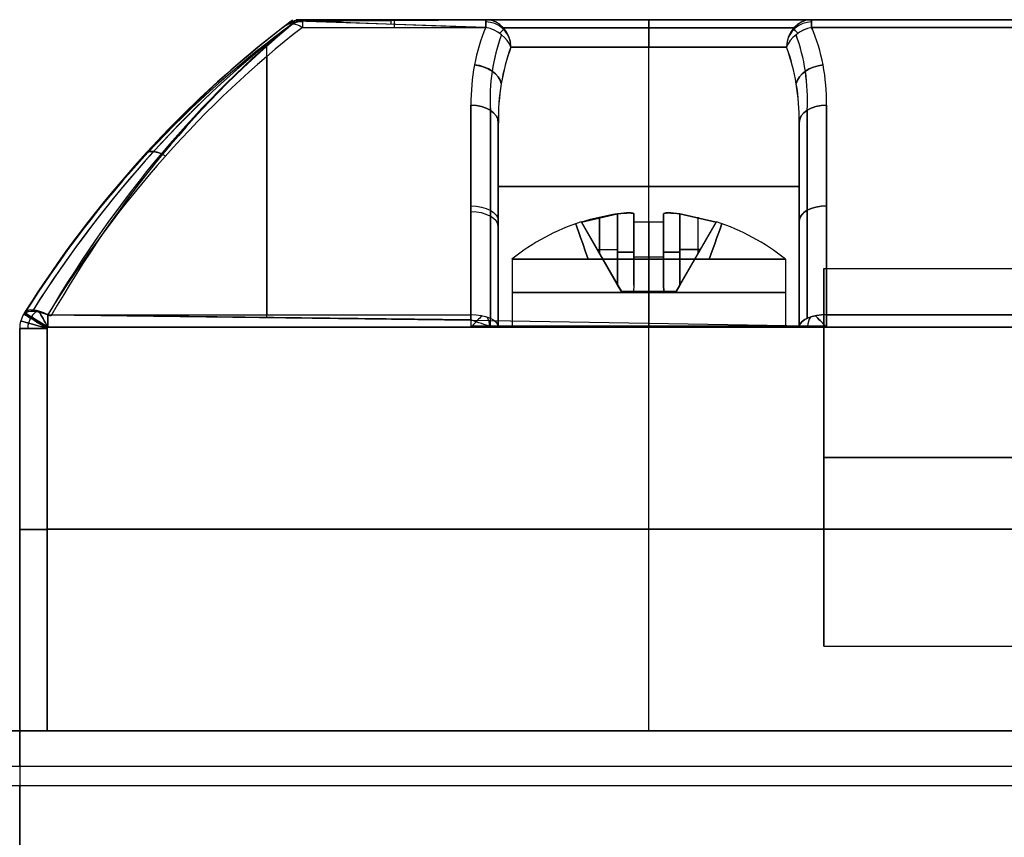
# Model space of a CAD drawing. Extents: x -43.8 to 43.8, y -20 to 37.2.
# Tile 9 of 12: x -25.3 to -7.3, y 18.1 to 33. Entities that reach past the tile are written whole.
import ezdxf

# ---------------------------------------------------------------- set-up
doc = ezdxf.new("R2010")
doc.units = 0
doc.layers.add('DEFAULT', color=7, linetype='CONTINUOUS')

msp = doc.modelspace()

# ---------------------------------------------------------------- linework, layer by layer
at = {"layer": 'DEFAULT'}
for p, q in [((-20.386, 32.897, 29.999), (-20.262, 32.991, 13.458)), ((-20.218, 32.981, 13.458), (-20.386, 32.897, 29.999)), ((-20.081, 33, 29.999), (-20.218, 32.981, 13.458)), ((-16.728, 33, 13.601), (-20.196, 33, 13.458)), ((-20.196, 33, 13.458), (-20.081, 33, 29.999)), ((-20.196, 32.972, 13.435), (-16.728, 33, 13.601)), ((-20.196, 32.984, 13.383), (-16.728, 32.86, 13.253)), ((-16.728, 32.86, 13.253), (-20.196, 32.972, 13.435)), ((-20.139, 33, 21.729), (-2.75, 33, 21.729)), ((-20.081, 33, 29.999), (-16.728, 33, 29.999)), ((-11.473, 33, 28.981), (-11.473, 33, 14.619)), ((-10.772, 33, 29.999), (-2.75, 33, 29.999)), ((-2.75, 33, 13.601), (-10.772, 33, 13.601)), ((-20.081, 32.86, 30.347), (-16.728, 32.86, 30.347)), ((-2.75, 32.86, 13.253), (-10.772, 32.86, 13.253)), ((-10.772, 32.86, 30.347), (-2.75, 32.86, 30.347)), ((-13.75, 27.4, 15.05), (-13.75, 32.5, 15.05)), ((-13.75, 27.4, 28.55), (-13.75, 32.5, 28.55)), ((-16.5, 31.115, 12.3), (-16.5, 27.4, 12.3)), ((-16.5, 27.4, 31.3), (-16.5, 31.115, 31.3)), ((-11, 27.4, 12.3), (-11, 31.115, 12.3)), ((-11, 31.115, 31.3), (-11, 27.4, 31.3)), ((-16.5, 27.4, 32.545), (-16.5, 29.488, 32.545)), ((-16.5, 27.4, 11.043), (-16.5, 29.473, 11.043)), ((-14.32, 29.45, 31.57), (-14.982, 29.296, 31.57)), ((-14.32, 29.45, 12.57), (-14.982, 29.296, 12.57)), ((-14.982, 29.296, 12.03), (-14.32, 29.45, 12.03)), ((-14.651, 29.388, 31.03), (-14.651, 28.722, 31.03)), ((-14.651, 28.722, 12.57), (-14.651, 29.388, 12.57)), ((-14.32, 28.149, 31.03), (-14.32, 29.45, 31.03)), ((-14.32, 28.149, 31.57), (-14.32, 29.45, 31.57)), ((-14.32, 29.45, 12.57), (-14.32, 28.149, 12.57)), ((-14.02, 29.45, 30.73), (-14.02, 28.149, 30.73)), ((-14.02, 29.45, 30.73), (-14.02, 29.296, 30.068)), ((-14.02, 28.149, 31.87), (-14.02, 29.45, 31.87)), ((-14.02, 29.296, 32.532), (-14.02, 29.45, 31.87)), ((-14.02, 29.45, 11.73), (-14.02, 28.149, 11.73)), ((-14.02, 29.45, 11.73), (-14.02, 29.296, 11.068)), ((-14.02, 28.149, 12.87), (-14.02, 29.45, 12.87)), ((-14.02, 29.296, 13.532), (-14.02, 29.45, 12.87)), ((-14.02, 28.722, 30.399), (-14.02, 29.388, 30.399)), ((-14.02, 28.722, 32.201), (-14.02, 29.388, 32.201)), ((-14.02, 28.722, 11.399), (-14.02, 29.388, 11.399)), ((-14.02, 28.722, 13.201), (-14.02, 29.388, 13.201)), ((-13.48, 29.45, 31.87), (-13.48, 28.149, 31.87)), ((-13.48, 29.45, 31.87), (-13.48, 29.296, 32.532)), ((-13.48, 29.296, 30.068), (-13.48, 29.45, 30.73)), ((-13.48, 29.45, 30.73), (-13.48, 28.149, 30.73)), ((-13.48, 29.45, 12.87), (-13.48, 28.149, 12.87)), ((-13.48, 29.45, 12.87), (-13.48, 29.296, 13.532)), ((-13.48, 28.149, 11.73), (-13.48, 29.45, 11.73)), ((-13.48, 29.296, 11.068), (-13.48, 29.45, 11.73)), ((-13.48, 28.722, 32.201), (-13.48, 29.388, 32.201)), ((-13.48, 28.722, 30.399), (-13.48, 29.388, 30.399)), ((-13.48, 28.722, 13.201), (-13.48, 29.388, 13.201)), ((-13.48, 28.722, 11.399), (-13.48, 29.388, 11.399)), ((-13.18, 29.45, 31.03), (-12.518, 29.296, 31.03)), ((-12.518, 29.296, 31.57), (-13.18, 29.45, 31.57)), ((-13.18, 29.45, 31.03), (-13.18, 28.149, 31.03)), ((-13.18, 29.45, 31.57), (-13.18, 28.149, 31.57)), ((-13.18, 29.45, 12.03), (-12.518, 29.296, 12.03)), ((-13.18, 28.149, 12.57), (-13.18, 29.45, 12.57)), ((-12.518, 29.296, 12.57), (-13.18, 29.45, 12.57)), ((-12.849, 28.722, 31.03), (-12.849, 29.388, 31.03)), ((-12.849, 28.722, 12.57), (-12.849, 29.388, 12.57)), ((-11, 27.4, 11.055), (-11, 29.488, 11.055)), ((-11, 27.4, 32.545), (-11, 29.487, 32.545)), ((-16.5, 29.258, 12.3), (-16.5, 29.258, 10.897)), ((-16.5, 29.258, 32.7), (-16.5, 29.258, 31.3)), ((-14.987, 29.304, 31.3), (-14.251, 28.03, 31.3)), ((-14.987, 29.304, 12.3), (-14.251, 28.03, 12.3)), ((-14.982, 29.296, 31.03), (-14.32, 28.149, 31.03)), ((-14.982, 29.296, 31.57), (-14.982, 29.296, 31.03)), ((-14.982, 29.296, 31.57), (-14.32, 28.149, 31.57)), ((-14.32, 28.149, 12.03), (-14.982, 29.296, 12.03)), ((-14.982, 29.296, 12.57), (-14.982, 29.296, 12.03)), ((-14.32, 28.149, 12.57), (-14.982, 29.296, 12.57)), ((-13.75, 29.304, 32.537), (-14.02, 29.296, 32.532)), ((-14.02, 29.296, 30.068), (-13.75, 29.304, 30.063)), ((-14.02, 29.296, 11.068), (-13.75, 29.304, 11.063)), ((-13.75, 29.304, 13.537), (-14.02, 29.296, 13.532)), ((-14.02, 29.296, 32.532), (-14.02, 28.149, 31.87)), ((-14.02, 28.149, 30.73), (-14.02, 29.296, 30.068)), ((-14.02, 28.149, 11.73), (-14.02, 29.296, 11.068)), ((-14.02, 29.296, 13.532), (-14.02, 28.149, 12.87)), ((-13.48, 29.296, 32.532), (-13.75, 29.304, 32.537)), ((-13.75, 29.304, 30.063), (-13.48, 29.296, 30.068)), ((-13.75, 29.304, 30.063), (-13.75, 28.03, 30.799)), ((-13.75, 29.304, 11.063), (-13.48, 29.296, 11.068)), ((-13.48, 29.296, 13.532), (-13.75, 29.304, 13.537)), ((-13.75, 28.03, 12.801), (-13.75, 29.304, 13.537)), ((-13.48, 28.149, 30.73), (-13.48, 29.296, 30.068)), ((-13.48, 28.149, 31.87), (-13.48, 29.296, 32.532)), ((-13.48, 29.296, 13.532), (-13.48, 28.149, 12.87)), ((-13.48, 29.296, 11.068), (-13.48, 28.149, 11.73)), ((-13.249, 28.03, 31.3), (-12.513, 29.304, 31.3)), ((-13.249, 28.03, 12.3), (-12.513, 29.304, 12.3)), ((-13.18, 28.149, 31.57), (-12.518, 29.296, 31.57)), ((-13.18, 28.149, 31.03), (-12.518, 29.296, 31.03)), ((-12.518, 29.296, 12.57), (-13.18, 28.149, 12.57)), ((-12.518, 29.296, 12.03), (-13.18, 28.149, 12.03)), ((-12.518, 29.296, 31.03), (-12.518, 29.296, 31.57)), ((-12.518, 29.296, 12.03), (-12.518, 29.296, 12.57)), ((-11, 29.258, 10.9), (-11, 29.258, 12.3)), ((-11, 29.258, 31.3), (-11, 29.258, 32.699)), ((-16.25, 28.622, 31.3), (-16.25, 27.4, 31.3)), ((-16.25, 28.622, 12.3), (-16.25, 27.4, 12.3)), ((-14.696, 28.799, 31.03), (-14.32, 28.799, 31.03)), ((-14.696, 28.799, 12.57), (-14.32, 28.799, 12.57)), ((-14.62, 28.668, 31.57), (-14.62, 28.668, 31.03)), ((-14.62, 28.668, 12.57), (-14.62, 28.668, 12.03)), ((-14.02, 28.799, 30.73), (-14.02, 28.799, 30.354)), ((-14.02, 28.799, 32.246), (-14.02, 28.799, 31.87)), ((-14.02, 28.799, 11.73), (-14.02, 28.799, 11.354)), ((-14.02, 28.799, 13.246), (-14.02, 28.799, 12.87)), ((-14.02, 28.667, 30.431), (-13.48, 28.667, 30.431)), ((-14.02, 28.667, 13.169), (-13.48, 28.667, 13.169)), ((-13.75, 28.622, 33.8), (-13.75, 27.4, 33.8)), ((-13.75, 27.4, 28.8), (-13.75, 28.622, 28.8)), ((-13.75, 28.622, 14.8), (-13.75, 27.4, 14.8)), ((-13.75, 27.4, 9.8), (-13.75, 28.622, 9.8)), ((-13.48, 28.799, 31.87), (-13.48, 28.799, 32.246)), ((-13.48, 28.799, 30.354), (-13.48, 28.799, 30.73)), ((-13.48, 28.799, 12.87), (-13.48, 28.799, 13.246)), ((-13.48, 28.799, 11.354), (-13.48, 28.799, 11.73)), ((-13.18, 28.799, 31.03), (-12.804, 28.799, 31.03)), ((-12.804, 28.799, 12.57), (-13.18, 28.799, 12.57)), ((-12.88, 28.668, 31.57), (-12.88, 28.668, 31.03)), ((-12.88, 28.668, 12.57), (-12.88, 28.668, 12.03)), ((-11.25, 28.622, 31.3), (-11.25, 27.4, 31.3)), ((-11.25, 28.622, 12.3), (-11.25, 27.4, 12.3)), ((-10.55, 28.45, 21.8), (4.45, 28.45, 21.8)), ((-14.32, 28.149, 31.57), (-14.251, 28.03, 31.578)), ((-14.32, 28.149, 31.03), (-14.251, 28.03, 31.022)), ((-14.32, 28.149, 12.57), (-14.251, 28.03, 12.578)), ((-14.251, 28.03, 12.022), (-14.32, 28.149, 12.03)), ((-14.02, 28.149, 30.73), (-14.028, 28.03, 30.799)), ((-14.02, 28.149, 31.87), (-14.028, 28.03, 31.801)), ((-14.02, 28.149, 12.87), (-14.028, 28.03, 12.801)), ((-13.472, 28.03, 30.799), (-13.48, 28.149, 30.73)), ((-13.472, 28.03, 31.801), (-13.48, 28.149, 31.87)), ((-13.48, 28.149, 12.87), (-13.472, 28.03, 12.801)), ((-13.18, 28.149, 31.03), (-13.249, 28.03, 31.022)), ((-13.18, 28.149, 31.57), (-13.249, 28.03, 31.578)), ((-13.18, 28.149, 12.03), (-13.249, 28.03, 12.022)), ((-13.18, 28.149, 12.57), (-13.249, 28.03, 12.578)), ((-14.251, 28.03, 31.578), (-14.251, 28.03, 31.022)), ((-14.251, 28.03, 12.578), (-14.251, 28.03, 12.022)), ((-14.028, 28.03, 30.799), (-13.472, 28.03, 30.799)), ((-13.472, 28.03, 12.801), (-14.028, 28.03, 12.801)), ((-13.249, 28.03, 31.022), (-13.249, 28.03, 31.578)), ((-13.249, 28.03, 12.022), (-13.249, 28.03, 12.578)), ((-25.174, 27.623, 9.8), (-25.174, 27.623, 33.8)), ((-17, 27.515, 9.307), (-24.736, 27.608, 9.355)), ((-24.736, 27.608, 34.245), (-17, 27.608, 34.245)), ((-24.736, 27.608, 9.355), (-17, 27.507, 9.316)), ((-2.75, 27.608, 9.355), (-10.5, 27.608, 9.355)), ((-10.5, 27.608, 34.245), (-2.75, 27.608, 34.245)), ((-2.75, 27.38, 9.3), (-24.736, 27.38, 9.3)), ((-24.736, 27.38, 34.3), (-2.75, 27.38, 34.3)), ((-17, 27.507, 9.316), (-10.5, 27.4, 9.3)), ((-10.5, 27.4, 9.3), (-17, 27.4, 9.328)), ((-10.5, 27.4, 34.3), (-17, 27.4, 34.3)), ((-16.5, 27.4, 33.79), (-16.502, 27.4, 33.839)), ((-16.501, 27.4, 9.786), (-16.5, 27.4, 12.3)), ((-16.5, 27.4, 12.3), (-16.5, 27.4, 9.786)), ((-16.5, 27.4, 33.79), (-16.5, 27.4, 31.3)), ((-16.5, 27.4, 12.15), (-15.192, 27.4, 12.15)), ((-16.5, 27.4, 31.425), (-15.195, 27.4, 31.425)), ((-13.75, 27.4, 15.05), (-13.75, 27.4, 13.75)), ((-13.75, 27.4, 10.85), (-13.75, 27.4, 9.314)), ((-13.75, 27.4, 34.3), (-13.75, 27.4, 32.75)), ((-13.75, 27.4, 29.85), (-13.75, 27.4, 28.55)), ((-13.75, 20, 9.3), (-13.75, 27.38, 9.3)), ((-13.75, 20, 34.3), (-13.75, 27.38, 34.3)), ((-12.308, 27.4, 12.15), (-11, 27.4, 12.15)), ((-12.305, 27.4, 31.425), (-11, 27.4, 31.425)), ((-11, 27.4, 9.81), (-11, 27.4, 12.3)), ((-11, 27.4, 9.81), (-10.998, 27.4, 9.761)), ((-11, 27.4, 33.79), (-11, 27.4, 31.3)), ((-11, 27.4, 33.79), (-10.998, 27.4, 33.839)), ((-25.25, 27.358, 9.8), (-25.25, 27.358, 33.8)), ((-25.25, 27.358, 33.8), (-25.25, 20, 33.8)), ((-25.25, 20, 9.8), (-25.25, 27.358, 9.8)), ((-25.25, 20, 21.8), (-25.25, 27.358, 21.8)), ((-24.75, 27.358, 9.3), (-24.75, 20, 9.3)), ((-24.75, 20, 34.3), (-24.75, 27.358, 34.3)), ((-10.55, 25, 25.25), (4.45, 25, 25.25)), ((4.45, 25, 18.35), (-10.55, 25, 18.35)), ((-25.25, 23.679, 33.8), (-25.25, 23.679, 9.8)), ((-24.75, 23.69, 9.3), (-2.75, 23.69, 9.3)), ((-2.75, 23.69, 34.3), (-24.75, 23.69, 34.3)), ((-10.55, 21.55, 21.8), (4.45, 21.55, 21.8)), ((-28.75, 20, 6.853), (-25.25, 20, 6.853)), ((-25.25, 20, 36.75), (-28.75, 20, 36.75)), ((-28.75, 20, 21.802), (-25.25, 20, 21.802)), ((-25.25, 20, 33.8), (-25.25, 20, 9.8)), ((-25.25, 20, 6.853), (-25.25, 20, 36.75)), ((12.75, 20, 36.75), (-25.25, 20, 36.75)), ((-25.25, 20, 6.853), (12.75, 20, 6.853)), ((-25.25, 20, 36.75), (-25.25, 20, 6.853)), ((-20.25, 20, 21.802), (-25.25, 20, 21.802)), ((-24.75, 20, 9.3), (-2.75, 20, 9.3)), ((-2.75, 20, 34.3), (-24.75, 20, 34.3)), ((-20.25, 20, 16.8), (-20.25, 20, 24.3)), ((-7.25, 20, 15.8), (-19.25, 20, 15.8)), ((-19.25, 20, 25.3), (-17.75, 20, 25.3)), ((-16.75, 20, 26.3), (-16.75, 20, 26.8)), ((-15.75, 20, 27.8), (-7.25, 20, 27.8)), ((-28.75, 19.355, 5.919), (-25.25, 19.355, 5.919)), ((-25.25, 19.355, 5.919), (12.75, 19.355, 5.919)), ((-28.75, 19, 37.75), (-25.25, 19, 37.75)), ((-25.25, 19, 37.75), (-25.25, 16.5, 37.75)), ((-25.25, 19, 37.75), (12.75, 19, 37.75)), ((-25.25, 16.5, 37.75), (-25.25, 19, 37.75))]:
    msp.add_line(p, q, dxfattribs=at)
for centre, radius, start, end in [((-8.209, 17.031, 21.8), 20, 127.286, 148.0228), ((-20.081, 32.5, 29.999), 0.5, 90, 127.5061), ((-20.081, 32.5, 21.729), 0.5, 97.2489, 117.6567), ((-20.081, 32.5, 30.188), 0.463, 90, 112.6488), ((-16.728, 32.5, 13.402), 0.459, 8.4069, 90), ((-16.728, 32.5, 30.198), 0.459, 8.4124, 90), ((-10.772, 32.5, 13.402), 0.459, 90, 171.5749), ((-10.772, 32.5, 30.198), 0.459, 90, 171.5804), ((-13.75, 25.5, 31.03), 3.991, 98.2114, 107.9836), ((-13.75, 25.5, 31.3), 4, 108.0115, 128.6822), ((-13.75, 25.5, 12.3), 4, 108.0115, 128.6822), ((-13.75, 25.5, 31.3), 4, 51.3178, 71.9885), ((-13.75, 25.5, 12.3), 4, 51.3178, 71.9885), ((-24.75, 27.358, 33.8), 0.5, 148.0228, 180), ((-24.75, 27.358, 9.8), 0.5, 148.0228, 180), ((-24.75, 27.358, 21.8), 0.5, 148.0228, 180), ((-8.209, 17.031, 9.8), 20, 147.9457, 148.0228), ((-8.209, 17.031, 33.8), 20, 147.9457, 148.0228), ((-24.75, 27.358, 34.154), 0.354, 148.0228, 180), ((-24.75, 27.358, 9.446), 0.354, 148.0228, 180), ((-8.209, 17.031, 34.155), 19.852, 147.9457, 148.0228), ((-8.209, 17.031, 9.445), 19.852, 147.9457, 148.0228), ((-24.736, 27.38, 9.448), 0.355, 122.4117, 147.9457), ((-24.736, 27.38, 34.152), 0.355, 122.4117, 147.9457), ((-17, 27.38, 34.16), 0.347, 3.3136, 32.2291), ((-10.5, 27.38, 9.44), 0.347, 147.7709, 176.6864), ((-10.5, 27.38, 34.16), 0.347, 147.7709, 176.6864)]:
    msp.add_arc(centre, radius, start, end, dxfattribs=at)
at = {"layer": 'DEFAULT', "extrusion": (-0.559647, -0.035203, 0.827983)}
msp.add_arc((-14.715, 2.673, 21.278), 21.926, 207.524, 228.8366, dxfattribs=at)
at = {"layer": 'DEFAULT', "extrusion": (-0.576451, -0.0307, 0.816555)}
msp.add_arc((-13.856, 3.634, 21.657), 22.949, 208.5094, 228.8913, dxfattribs=at)
at = {"layer": 'DEFAULT', "extrusion": (-0.655591, -0.012017, 0.755021)}
msp.add_arc((-13.469, 5.76, 22.948), 23.104, 210.6385, 230.8474, dxfattribs=at)
at = {"layer": 'DEFAULT', "extrusion": (-0.675967, 0.000234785, 0.736931)}
msp.add_arc((-14.015, 5.587, 23.575), 22.107, 211.0808, 232.1822, dxfattribs=at)
at = {"layer": 'DEFAULT', "extrusion": (0.671076, 0.515048, -0.533275)}
msp.add_arc((38.008, 27.435, -12.735), 0.5, 360, 55.2075, dxfattribs=at)
at = {"layer": 'DEFAULT', "extrusion": (0.94628, 0.323349, -2.41025e-14)}
msp.add_arc((37.247, 29.999, -8.494), 0.5, 360, 26.8868, dxfattribs=at)
at = {"layer": 'DEFAULT', "extrusion": (1, 1.82077e-14, 1.13413e-14)}
msp.add_arc((32.5, 29.999, -20.081), 0.5, 0, 44.0039, dxfattribs=at)
at = {"layer": 'DEFAULT', "extrusion": (1, 0, 0)}
for centre, radius, start, end in [((32.5, 13.601, -18.462), 0.5, 327.3302, 351.065), ((32.5, 29.999, -18.405), 0.5, 0, 44.0039), ((18.474, 27.147, -20.732), 20, 297.02, 314.6226), ((18.474, 16.453, -20.732), 20, 46.1692, 62.824), ((18.51, 16.506, -16.5), 19.436, 49.5662, 62.7795), ((27.38, 9.8, -13.743), 0.5, 270, 278.4304), ((27.38, 33.8, -13.743), 0.5, 87.7026, 90)]:
    msp.add_arc(centre, radius, start, end, dxfattribs=at)
at = {"layer": 'DEFAULT', "extrusion": (-4.3476e-30, 1, -7.28967e-15)}
msp.add_arc((13.75, 31.3, 33), 3.25, 203.5887, 336.4113, dxfattribs=at)
at = {"layer": 'DEFAULT', "extrusion": (-2.38562e-15, 1, 3.64483e-15)}
msp.add_arc((13.75, 12.3, 33), 3.25, 23.5887, 156.4113, dxfattribs=at)
at = {"layer": 'DEFAULT', "extrusion": (1, 2.88658e-14, -1.82759e-14)}
msp.add_arc((32.5, 13.601, -16.728), 0.5, 315.9961, 0, dxfattribs=at)
at = {"layer": 'DEFAULT', "extrusion": (0.400169, -5.76268e-15, 0.916441)}
msp.add_arc((32.5, 20.773, 5.77), 0.5, 270, 360, dxfattribs=at)
at = {"layer": 'DEFAULT', "extrusion": (-0.400169, 3.35039e-17, 0.916441)}
msp.add_arc((-32.5, -3.326, 34.187), 0.5, 90, 180, dxfattribs=at)
at = {"layer": 'DEFAULT', "extrusion": (1, 4.11154e-16, 9.26284e-15)}
msp.add_arc((32.5, 29.999, -16.728), 0.5, 0, 44.0039, dxfattribs=at)
at = {"layer": 'DEFAULT', "extrusion": (1, 1.61135e-14, -2.67716e-14)}
msp.add_arc((32.5, 15.55, -13.75), 0.5, 270, 360, dxfattribs=at)
at = {"layer": 'DEFAULT', "extrusion": (1, 2.94316e-15, 3.13649e-14)}
msp.add_arc((32.5, 28.05, -13.75), 0.5, 0, 90, dxfattribs=at)
at = {"layer": 'DEFAULT', "extrusion": (-0.400169, -1.75226e-14, 0.916441)}
msp.add_arc((-32.5, -4.429, 16.775), 0.5, 180, 270, dxfattribs=at)
at = {"layer": 'DEFAULT', "extrusion": (0.400169, 1.36026e-14, 0.916441)}
msp.add_arc((32.5, 21.876, 23.182), 0.5, 0, 90, dxfattribs=at)
at = {"layer": 'DEFAULT', "extrusion": (1, -3.24941e-14, 1.60366e-14)}
msp.add_arc((32.5, 13.601, -10.772), 0.5, 315.9961, 0, dxfattribs=at)
at = {"layer": 'DEFAULT', "extrusion": (1, -1.02141e-14, -1.55503e-14)}
msp.add_arc((32.5, 29.999, -10.772), 0.5, 0, 44.0039, dxfattribs=at)
at = {"layer": 'DEFAULT', "extrusion": (0.605394, 0.025377, 0.795521)}
msp.add_arc((13.375, 22.08, 12.359), 23.228, 28.841, 48.8002, dxfattribs=at)
at = {"layer": 'DEFAULT', "extrusion": (-0.61508, -0.026743, 0.788011)}
msp.add_arc((-13.284, 4.584, 22.14), 23.328, 208.4879, 228.4617, dxfattribs=at)
at = {"layer": 'DEFAULT', "extrusion": (0.61524, 0.026523, 0.787894)}
msp.add_arc((13.288, 22.273, 12.203), 23.317, 28.5589, 48.4815, dxfattribs=at)
at = {"layer": 'DEFAULT', "extrusion": (0.624743, 0.025534, 0.780413)}
msp.add_arc((13.403, 22.329, 11.976), 23.168, 29.0711, 49.0236, dxfattribs=at)
at = {"layer": 'DEFAULT', "extrusion": (-0.304509, -0.620503, 0.722669)}
msp.add_arc((-23.173, 25.401, -5.718), 6.326, 182.2487, 200.1392, dxfattribs=at)
at = {"layer": 'DEFAULT', "extrusion": (0.304898, 0.620377, 0.722614)}
msp.add_arc((23.186, 4.748, 37.214), 6.326, 2.2725, 20.1639, dxfattribs=at)
at = {"layer": 'DEFAULT', "extrusion": (0.299651, 0.662786, 0.686239)}
msp.add_arc((28.632, -5.7, 25.861), 0.5, 213.3777, 287.2368, dxfattribs=at)
at = {"layer": 'DEFAULT', "extrusion": (-0.299652, -0.662787, 0.686238)}
msp.add_arc((-28.632, 37.414, 4.059), 0.5, 33.3777, 107.2368, dxfattribs=at)
at = {"layer": 'DEFAULT', "extrusion": (-0.703767, 0.710431, -1.08486e-14)}
msp.add_arc((-10.988, 13.601, 34.862), 0.5, 197.2344, 224.7136, dxfattribs=at)
at = {"layer": 'DEFAULT', "extrusion": (-0.703767, 0.710431, -1.35739e-13)}
msp.add_arc((-10.988, 29.999, 34.862), 0.5, 135.2866, 162.7656, dxfattribs=at)
at = {"layer": 'DEFAULT', "extrusion": (1.33837e-15, 1, -1.02241e-14)}
msp.add_arc((13.75, 12.3, 32.854), 2.897, 23.5887, 156.4113, dxfattribs=at)
at = {"layer": 'DEFAULT', "extrusion": (-1.33837e-15, 1, -2.04481e-15)}
msp.add_arc((13.75, 31.3, 32.854), 2.897, 203.5887, 336.4113, dxfattribs=at)
at = {"layer": 'DEFAULT', "extrusion": (-0.299652, 0.662787, 0.686238)}
msp.add_arc((-3.574, -13.475, 34.101), 0.5, 252.7632, 326.6223, dxfattribs=at)
at = {"layer": 'DEFAULT', "extrusion": (0.299652, -0.662786, 0.686239)}
msp.add_arc((3.574, 45.188, -4.181), 0.5, 72.7632, 146.6223, dxfattribs=at)
at = {"layer": 'DEFAULT', "extrusion": (0.707107, 0.707107, 9.44206e-15)}
msp.add_arc((30.598, 13.601, 15.364), 0.5, 315.2351, 342.8414, dxfattribs=at)
at = {"layer": 'DEFAULT', "extrusion": (0.707107, 0.707107, -1.61014e-13)}
msp.add_arc((30.598, 29.999, 15.364), 0.5, 17.1586, 44.7651, dxfattribs=at)
at = {"layer": 'DEFAULT', "extrusion": (0.304898, -0.620377, 0.722614)}
msp.add_arc((-1.494, 34.156, -14.093), 6.326, 339.8361, 357.7275, dxfattribs=at)
at = {"layer": 'DEFAULT', "extrusion": (-0.304509, 0.620503, 0.722669)}
msp.add_arc((1.515, -4.02, 45.6), 6.326, 159.8608, 177.7513, dxfattribs=at)
at = {"layer": 'DEFAULT', "extrusion": (-0.306561, -0.606656, 0.733477)}
msp.add_arc((-23.494, 25.487, -5.088), 5.96, 184.7257, 202.6639, dxfattribs=at)
at = {"layer": 'DEFAULT', "extrusion": (0.306498, 0.606675, 0.733488)}
msp.add_arc((23.501, 4.149, 37.069), 5.951, 4.7072, 22.6743, dxfattribs=at)
at = {"layer": 'DEFAULT', "extrusion": (0.306498, -0.606675, 0.733488)}
msp.add_arc((-1.044, 34.582, -13.518), 5.951, 337.3257, 355.2928, dxfattribs=at)
at = {"layer": 'DEFAULT', "extrusion": (-0.306561, 0.606656, 0.733477)}
msp.add_arc((1.05, -4.949, 45.498), 5.96, 157.3361, 175.2743, dxfattribs=at)
at = {"layer": 'DEFAULT', "extrusion": (-0.314378, -0.558097, 0.767915)}
msp.add_arc((-24.127, 24.945, -2.733), 6.047, 187.1104, 204.0737, dxfattribs=at)
at = {"layer": 'DEFAULT', "extrusion": (0.314315, 0.558117, 0.767927)}
msp.add_arc((24.133, 2.983, 36.216), 6.037, 7.093, 24.0823, dxfattribs=at)
at = {"layer": 'DEFAULT', "extrusion": (-0.318809, -0.55671, 0.767095)}
msp.add_arc((-24.217, 24.826, -2.627), 6.105, 187.5031, 204.3037, dxfattribs=at)
at = {"layer": 'DEFAULT', "extrusion": (0.319358, 0.556537, 0.766992)}
msp.add_arc((24.237, 3.167, 36.054), 6.103, 7.5391, 24.3447, dxfattribs=at)
at = {"layer": 'DEFAULT', "extrusion": (2.3686e-15, 1, -6.71899e-15)}
msp.add_arc((13.75, 12.3, 32.5), 2.75, 23.5887, 156.4113, dxfattribs=at)
at = {"layer": 'DEFAULT', "extrusion": (-4.44089e-16, 1, -2.77556e-16)}
for centre, radius, start, end in [((13.75, 31.3, 32.5), 2.75, 203.5887, 336.4113), ((13.75, 31.3, 28.622), 2.5, 270, 90), ((13.75, 31.3, 28.622), 2.5, 90, 270), ((13.75, 31.3, 27.4), 2.75, 180, 0), ((13.75, 12.3, 27.4), 2.5, 270, 90), ((13.75, 12.3, 27.4), 2.5, 90, 270), ((24.75, 9.8, 27.358), 0.5, 270, 0), ((24.75, 33.8, 27.358), 0.5, 0, 90), ((24.75, 9.8, 20), 0.5, 270, 360), ((24.75, 33.8, 20), 0.5, 0, 90)]:
    msp.add_arc(centre, radius, start, end, dxfattribs=at)
at = {"layer": 'DEFAULT', "extrusion": (0.319358, -0.556537, 0.766992)}
msp.add_arc((0.385, 35.307, -11.396), 6.103, 335.6553, 352.4609, dxfattribs=at)
at = {"layer": 'DEFAULT', "extrusion": (-0.318809, 0.55671, 0.767095)}
msp.add_arc((-0.353, -7.338, 44.839), 6.105, 155.6963, 172.4969, dxfattribs=at)
at = {"layer": 'DEFAULT', "extrusion": (0.314315, -0.558117, 0.767927)}
msp.add_arc((0.172, 35.307, -11.378), 6.037, 335.9177, 352.907, dxfattribs=at)
at = {"layer": 'DEFAULT', "extrusion": (-0.314378, 0.558097, 0.767915)}
msp.add_arc((-0.166, -7.381, 44.859), 6.047, 155.9263, 172.8896, dxfattribs=at)
at = {"layer": 'DEFAULT', "extrusion": (0.136498, 0.721785, -0.678524)}
msp.add_arc((22.557, 41.608, -0.14), 0.5, 82.7403, 164.408, dxfattribs=at)
at = {"layer": 'DEFAULT', "extrusion": (0.136498, 0.721603, 0.678718)}
msp.add_arc((22.558, -9.588, 29.442), 0.5, 195.6014, 277.2768, dxfattribs=at)
at = {"layer": 'DEFAULT', "extrusion": (-0.136498, 0.721603, -0.678718)}
msp.add_arc((4.463, 45.076, 3.603), 0.5, 15.6014, 97.2768, dxfattribs=at)
at = {"layer": 'DEFAULT', "extrusion": (-0.136498, 0.721785, 0.678524)}
msp.add_arc((4.464, -13.048, 33.198), 0.5, 262.7403, 344.408, dxfattribs=at)
at = {"layer": 'DEFAULT', "extrusion": (1, 5.72148e-15, -9.57072e-15)}
msp.add_arc((18.474, 27.147, -17), 20, 296.8744, 310.412, dxfattribs=at)
at = {"layer": 'DEFAULT', "extrusion": (1, 4.70353e-15, 4.00243e-15)}
msp.add_arc((18.474, 16.453, -17), 20, 49.588, 62.824, dxfattribs=at)
at = {"layer": 'DEFAULT', "extrusion": (5.1127e-14, 0.761402, 0.64828)}
msp.add_arc((17, -10.806, 31.665), 0.5, 180, 270, dxfattribs=at)
at = {"layer": 'DEFAULT', "extrusion": (1.37031e-14, 0.761402, -0.64828)}
msp.add_arc((17, 44.003, 3.4), 0.5, 90, 180, dxfattribs=at)
at = {"layer": 'DEFAULT', "extrusion": (1, -2.14337e-14, 3.09455e-14)}
msp.add_arc((18.474, 27.147, -16.646), 19.854, 296.7182, 310.412, dxfattribs=at)
at = {"layer": 'DEFAULT', "extrusion": (1, -6.82337e-15, -1.15907e-14)}
msp.add_arc((18.474, 16.453, -16.646), 19.854, 49.588, 62.824, dxfattribs=at)
at = {"layer": 'DEFAULT', "extrusion": (4.02047e-14, 0.761402, 0.64828)}
msp.add_arc((10.5, -10.806, 31.665), 0.5, 270, 0, dxfattribs=at)
at = {"layer": 'DEFAULT', "extrusion": (-5.9637e-15, 0.761402, -0.64828)}
msp.add_arc((10.5, 44.003, 3.4), 0.5, 0, 90, dxfattribs=at)
at = {"layer": 'DEFAULT', "extrusion": (1, 1.08802e-14, -1.69542e-14)}
msp.add_arc((18.474, 27.147, -10.854), 19.854, 297.176, 310.412, dxfattribs=at)
at = {"layer": 'DEFAULT', "extrusion": (1, 4.70204e-15, 4.93173e-15)}
msp.add_arc((18.474, 16.453, -10.854), 19.854, 49.588, 62.824, dxfattribs=at)
at = {"layer": 'DEFAULT', "extrusion": (1, 4.98311e-15, -6.45633e-15)}
msp.add_arc((18.474, 27.147, -10.5), 20, 297.176, 310.412, dxfattribs=at)
at = {"layer": 'DEFAULT', "extrusion": (1, 7.12323e-15, 6.84543e-15)}
msp.add_arc((18.474, 16.453, -10.5), 20, 49.588, 62.824, dxfattribs=at)
at = {"layer": 'DEFAULT', "extrusion": (0.999998, -0.001176, 0.001545)}
msp.add_arc((17.617, 28.24, -16.518), 20.856, 297.9152, 310.2633, dxfattribs=at)
at = {"layer": 'DEFAULT', "extrusion": (1, 1.51804e-14, -2.52566e-14)}
msp.add_arc((17.638, 28.213, -16.5), 20.853, 297.9141, 310.2638, dxfattribs=at)
at = {"layer": 'DEFAULT', "extrusion": (1, -6.59906e-16, -4.42221e-16)}
msp.add_arc((18.51, 27.094, -11), 19.436, 297.2205, 310.4338, dxfattribs=at)
at = {"layer": 'DEFAULT', "extrusion": (1, -7.02726e-15, -1.19134e-14)}
msp.add_arc((18.474, 16.453, -11), 19.5, 49.588, 62.7577, dxfattribs=at)
at = {"layer": 'DEFAULT', "extrusion": (0.590747, 0.64443, -0.485518)}
msp.add_arc((37.06, 31.401, -9.424), 0.5, 360, 66.0074, dxfattribs=at)
at = {"layer": 'DEFAULT', "extrusion": (0.590747, 0.64443, 0.485518)}
msp.add_arc((37.06, 6.715, 11.745), 0.5, 306.0931, 347.7664, dxfattribs=at)
at = {"layer": 'DEFAULT', "extrusion": (0, 1, 0)}
for centre, radius, start, end in [((13.75, 12.3, 29.95), 2.75, 0, 180), ((14.32, 30.73, 28.749), 0.3, 90, 180), ((14.32, 31.87, 28.749), 0.3, 180, 270), ((14.32, 12.87, 28.749), 0.3, 180, 270), ((13.18, 31.87, 28.749), 0.3, 270, 0), ((13.18, 30.73, 28.749), 0.3, 0, 90), ((13.18, 12.87, 28.749), 0.3, 270, 0), ((16.912, 9.732, 27.4), 0.414, 172.597, 282.3341), ((17, 33.8, 27.4), 0.5, 90, 175.5182), ((13.75, 12.3, 27.4), 1.45, 0, 180), ((10.5, 9.8, 27.4), 0.5, 270, 355.5182), ((10.5, 33.8, 27.4), 0.5, 4.4818, 90), ((24.75, 33.8, 23.679), 0.5, 0, 90), ((19.25, 24.3, 20), 1, 360, 90), ((17.75, 26.3, 20), 1, 180, 270), ((15.75, 26.8, 20), 1, 0, 90)]:
    msp.add_arc(centre, radius, start, end, dxfattribs=at)
at = {"layer": 'DEFAULT', "extrusion": (0, 1, -3.55271e-15)}
for centre, radius, start, end in [((13.75, 31.3, 29.95), 2.75, 180, 0), ((13.75, 31.3, 28.011), 2.5, 270, 90), ((13.75, 31.3, 28.011), 2.5, 90, 270)]:
    msp.add_arc(centre, radius, start, end, dxfattribs=at)
at = {"layer": 'DEFAULT', "extrusion": (-4.26121e-14, 0.831042, -0.556209)}
msp.add_arc((17, 43.448, 6.201), 0.5, 90, 179.9511, dxfattribs=at)
at = {"layer": 'DEFAULT', "extrusion": (7.42189e-14, 0.831042, 0.556209)}
msp.add_arc((10.5, -7.215, 30.452), 0.5, 270, 359.9511, dxfattribs=at)
at = {"layer": 'DEFAULT', "extrusion": (-4.69055e-16, 0.831042, -0.556209)}
msp.add_arc((10.5, 43.448, 6.201), 0.5, 360, 90, dxfattribs=at)
at = {"layer": 'DEFAULT', "extrusion": (-2.39731e-14, 0.834676, 0.550741)}
msp.add_arc((17, -7.015, 30.371), 0.5, 180.3543, 270, dxfattribs=at)
at = {"layer": 'DEFAULT', "extrusion": (0.942609, 0.333898, -2.44299e-15)}
msp.add_arc((28.628, 31.3, -4.446), 4, 325.9094, 34.0906, dxfattribs=at)
at = {"layer": 'DEFAULT', "extrusion": (0.942609, 0.333898, -2.66073e-15)}
msp.add_arc((28.628, 12.3, -4.446), 4, 325.9094, 34.0906, dxfattribs=at)
at = {"layer": 'DEFAULT', "extrusion": (-0.141083, 0.979893, -0.141083)}
msp.add_arc((9.976, 34.824, 26.5), 0.296, 89.753, 181.4107, dxfattribs=at)
at = {"layer": 'DEFAULT', "extrusion": (-0.141083, 0.979893, 0.141083)}
for centre in [(9.976, 27.15, 35.332), (9.976, 8.34, 32.652)]:
    msp.add_arc(centre, 0.296, 178.5893, 270.247, dxfattribs=at)
at = {"layer": 'DEFAULT', "extrusion": (-0.141162, 0.979871, -0.141162)}
msp.add_arc((9.973, 16.016, 29.18), 0.296, 89.8156, 181.3494, dxfattribs=at)
at = {"layer": 'DEFAULT', "extrusion": (0.141083, 0.979893, 0.141083)}
for centre in [(17.244, 27.702, 31.452), (17.244, 8.893, 28.772)]:
    msp.add_arc(centre, 0.296, 269.753, 1.4107, dxfattribs=at)
at = {"layer": 'DEFAULT', "extrusion": (0.141083, 0.979893, -0.141083)}
msp.add_arc((17.244, 34.271, 22.621), 0.296, 358.5893, 90.247, dxfattribs=at)
at = {"layer": 'DEFAULT', "extrusion": (0.141166, 0.97987, -0.141166)}
msp.add_arc((17.246, 15.463, 25.298), 0.296, 358.6539, 90.181, dxfattribs=at)
at = {"layer": 'DEFAULT', "extrusion": (0.942609, -0.333898, -2.2405e-15)}
msp.add_arc((19.445, 31.3, -21.475), 4, 325.9094, 34.0906, dxfattribs=at)
at = {"layer": 'DEFAULT', "extrusion": (0.942609, -0.333898, -8.08888e-16)}
msp.add_arc((19.445, 12.3, -21.475), 4, 325.9094, 34.0906, dxfattribs=at)
at = {"layer": 'DEFAULT', "extrusion": (1, 1.11851e-14, -7.44064e-15)}
msp.add_arc((25.5, 31.3, -13.75), 4, 321.3178, 341.9886, dxfattribs=at)
at = {"layer": 'DEFAULT', "extrusion": (1, 1.38609e-13, 6.49354e-14)}
msp.add_arc((25.5, 31.3, -13.75), 4, 18.0114, 38.6822, dxfattribs=at)
at = {"layer": 'DEFAULT', "extrusion": (1, 3.87461e-14, -1.66847e-14)}
msp.add_arc((25.5, 12.3, -13.75), 4, 321.3178, 341.9886, dxfattribs=at)
at = {"layer": 'DEFAULT', "extrusion": (1, 3.46046e-15, -3.75815e-15)}
msp.add_arc((25.5, 12.3, -13.75), 4, 18.0114, 38.6822, dxfattribs=at)
at = {"layer": 'DEFAULT', "extrusion": (-4.44089e-16, 1, -1.69864e-15)}
for start, end in [(270, 90), (90, 270)]:
    msp.add_arc((13.75, 12.3, 28.622), 2.5, start, end, dxfattribs=at)
at = {"layer": 'DEFAULT', "extrusion": (1, 4.44089e-16, -9.99201e-16)}
for start, end in [(270, 90), (90, 270)]:
    msp.add_arc((25, 21.8, -10.55), 3.45, start, end, dxfattribs=at)
at = {"layer": 'DEFAULT', "extrusion": (0, 1, -1.77636e-15)}
for start, end in [(270, 90), (90, 270)]:
    msp.add_arc((13.75, 12.3, 28.011), 2.5, start, end, dxfattribs=at)
at = {"layer": 'DEFAULT', "extrusion": (-8.08094e-14, 1, -1.78672e-14)}
msp.add_arc((14.32, 30.73, 28.03), 0.3, 103.2392, 166.7608, dxfattribs=at)
at = {"layer": 'DEFAULT', "extrusion": (-1.12492e-13, 1, 4.05643e-14)}
msp.add_arc((14.32, 31.87, 28.03), 0.3, 193.2392, 256.7608, dxfattribs=at)
at = {"layer": 'DEFAULT', "extrusion": (-8.11376e-14, 1, 1.87071e-14)}
msp.add_arc((14.32, 12.87, 28.03), 0.3, 193.2392, 256.7608, dxfattribs=at)
at = {"layer": 'DEFAULT', "extrusion": (-7.3203e-14, 1, -3.18225e-14)}
msp.add_arc((13.18, 31.87, 28.03), 0.3, 283.2392, 346.7608, dxfattribs=at)
at = {"layer": 'DEFAULT', "extrusion": (-1.27828e-14, 1, -5.27228e-14)}
msp.add_arc((13.18, 30.73, 28.03), 0.3, 13.2392, 76.7608, dxfattribs=at)
at = {"layer": 'DEFAULT', "extrusion": (-3.2989e-14, 1, 4.38764e-14)}
msp.add_arc((13.18, 12.87, 28.03), 0.3, 283.2392, 346.7608, dxfattribs=at)
at = {"layer": 'DEFAULT', "extrusion": (0.486648, 0.77716, -0.398995)}
msp.add_arc((35.496, 35.014, -4.245), 0.5, 0, 75.9721, dxfattribs=at)
at = {"layer": 'DEFAULT', "extrusion": (0.486645, 0.777162, 0.398993)}
msp.add_arc((35.496, 4.965, 13.151), 0.5, 284.0278, 359.9999, dxfattribs=at)
at = {"layer": 'DEFAULT', "extrusion": (0.529582, 0.848259, 2.14425e-14)}
msp.add_arc((35.483, 33.8, 10.099), 0.5, 360, 90, dxfattribs=at)
at = {"layer": 'DEFAULT', "extrusion": (0.529582, 0.848259, -7.17621e-13)}
msp.add_arc((35.483, 9.8, 10.099), 0.5, 270, 360, dxfattribs=at)
at = {"layer": 'DEFAULT', "extrusion": (0.486552, 0.777168, 0.399096)}
msp.add_arc((35.339, 5.085, 13.155), 0.654, 288.9582, 355.0657, dxfattribs=at)
at = {"layer": 'DEFAULT', "extrusion": (0.530152, 0.847902, 1.17934e-14)}
msp.add_arc((35.489, 33.8, 10.089), 0.5, 0, 90, dxfattribs=at)
at = {"layer": 'DEFAULT', "extrusion": (0.530152, 0.847902, -3.77925e-14)}
msp.add_arc((35.489, 9.8, 10.089), 0.5, 270, 0, dxfattribs=at)
at = {"layer": 'DEFAULT', "extrusion": (0.530723, 0.847546, 6.37045e-13)}
msp.add_arc((35.496, 33.8, 10.078), 0.5, 0, 90, dxfattribs=at)
at = {"layer": 'DEFAULT', "extrusion": (0.530723, 0.847546, -4.02048e-14)}
msp.add_arc((35.496, 9.8, 10.078), 0.5, 270, 0, dxfattribs=at)
at = {"layer": 'DEFAULT', "extrusion": (0.874849, 0.484395, 1.15732e-13)}
msp.add_arc((35.935, 9.8, -8.378), 0.5, 270, 311.9331, dxfattribs=at)
at = {"layer": 'DEFAULT', "extrusion": (0.874849, 0.484395, -5.86729e-16)}
msp.add_arc((35.935, 33.8, -8.378), 0.5, 48.0669, 90, dxfattribs=at)
at = {"layer": 'DEFAULT', "extrusion": (1, -1.28308e-15, 4.22995e-14)}
msp.add_arc((27.38, 9.8, -24.736), 0.5, 270, 297.176, dxfattribs=at)
at = {"layer": 'DEFAULT', "extrusion": (1, 2.50778e-14, 6.27276e-14)}
msp.add_arc((27.38, 33.8, -24.736), 0.5, 62.824, 90, dxfattribs=at)
at = {"layer": 'DEFAULT', "extrusion": (1, 3.4348e-15, 7.35478e-14)}
msp.add_arc((27.38, 33.8, -17), 0.5, 62.824, 87.7026, dxfattribs=at)
at = {"layer": 'DEFAULT', "extrusion": (-4.97877e-14, 0.889607, -0.456726)}
msp.add_arc((17, 42.574, 8.92), 0.5, 90, 174.9647, dxfattribs=at)
at = {"layer": 'DEFAULT', "extrusion": (0.717994, -0.696049, 1.22937e-13)}
msp.add_arc((7.826, 33.8, -31.264), 0.5, 54.4338, 86.8018, dxfattribs=at)
at = {"layer": 'DEFAULT', "extrusion": (5.02574e-14, 0.889607, 0.456726)}
msp.add_arc((10.5, -3.787, 28.833), 0.5, 270, 354.9648, dxfattribs=at)
at = {"layer": 'DEFAULT', "extrusion": (3.19002e-14, 0.889607, -0.456726)}
msp.add_arc((10.5, 42.574, 8.92), 0.5, 5.0353, 90, dxfattribs=at)
at = {"layer": 'DEFAULT', "extrusion": (0.717994, 0.696049, -2.45245e-13)}
msp.add_arc((26.967, 9.8, 11.519), 0.5, 273.1982, 305.5662, dxfattribs=at)
at = {"layer": 'DEFAULT', "extrusion": (0.717994, 0.696049, 1.56894e-13)}
msp.add_arc((26.967, 33.8, 11.519), 0.5, 54.4338, 86.8018, dxfattribs=at)
at = {"layer": 'DEFAULT', "extrusion": (1, 6.37024e-14, -3.11352e-13)}
msp.add_arc((27.38, 9.8, -10.5), 0.5, 272.2974, 297.176, dxfattribs=at)
at = {"layer": 'DEFAULT', "extrusion": (1, -1.22885e-14, 4.94671e-14)}
msp.add_arc((27.38, 33.8, -10.5), 0.5, 62.824, 87.7026, dxfattribs=at)
at = {"layer": 'DEFAULT', "extrusion": (0.275446, 0.961316, 3.33197e-14)}
msp.add_arc((31.328, 33.8, 19.482), 0.5, 0, 90, dxfattribs=at)
at = {"layer": 'DEFAULT', "extrusion": (0.275446, 0.961316, -1.2497e-14)}
msp.add_arc((31.328, 9.8, 19.482), 0.5, 270, 0, dxfattribs=at)
at = {"layer": 'DEFAULT', "extrusion": (-2.04897e-09, 1.2808e-09, 1)}
msp.add_arc((-8.209, 17.031, 34.3), 19.5, 147.9457, 148.0228, dxfattribs=at)
at = {"layer": 'DEFAULT', "extrusion": (-1.87812e-09, 1.17422e-09, 1)}
msp.add_arc((-8.209, 17.031, 9.3), 19.5, 147.9457, 148.0228, dxfattribs=at)
at = {"layer": 'DEFAULT', "extrusion": (0.347577, 0.926978, -0.141075)}
msp.add_arc((25.497, 12.43, 18.284), 0.431, 172.0719, 280.7986, dxfattribs=at)
at = {"layer": 'DEFAULT', "extrusion": (-1.73599e-15, 1, -2.77556e-16)}
msp.add_arc((13.75, 12.3, 27.4), 2.75, 0, 180, dxfattribs=at)
at = {"layer": 'DEFAULT', "extrusion": (-1.86517e-15, 1, -2.77556e-16)}
msp.add_arc((13.75, 31.3, 27.4), 2.5, 270, 90, dxfattribs=at)
at = {"layer": 'DEFAULT', "extrusion": (-1.50081e-30, 1, -2.45015e-15)}
msp.add_arc((13.75, 12.3, 27.4), 1.45, 180, 0, dxfattribs=at)
at = {"layer": 'DEFAULT', "extrusion": (3.00161e-30, 1, 2.45015e-15)}
for start, end in [(0, 180), (180, 0)]:
    msp.add_arc((13.75, 31.3, 27.4), 1.45, start, end, dxfattribs=at)
at = {"layer": 'DEFAULT', "extrusion": (9.76996e-16, 1, -2.77556e-16)}
msp.add_arc((13.75, 31.3, 27.4), 2.5, 90, 270, dxfattribs=at)
at = {"layer": 'DEFAULT', "extrusion": (0, 1, 1.77636e-15)}
msp.add_arc((24.75, 9.8, 23.679), 0.5, 270, 360, dxfattribs=at)
at = {"layer": 'DEFAULT', "extrusion": (1, 1.32444e-16, -7.35484e-15)}
msp.add_arc((19, 36.75, -25.25), 1, 360, 90, dxfattribs=at)
at = {"layer": 'DEFAULT', "extrusion": (1, 7.28584e-16, -9.99201e-16)}
msp.add_arc((19, 36.75, -25.25), 1, 360, 90, dxfattribs=at)
at = {"layer": 'DEFAULT', "extrusion": (1, -1.96215e-16, -1.19564e-15)}
msp.add_arc((19, 6.853, -25.25), 1, 290.7836, 360, dxfattribs=at)
at = {"layer": 'DEFAULT', "extrusion": (2.78644e-15, 1, -2.78644e-15)}
for start, end in [(180, 0), (360, 180)]:
    msp.add_arc((19.75, 28.1, 20), 1.275, start, end, dxfattribs=at)
at = {"layer": 'DEFAULT', "extrusion": (-6.06486e-15, 1, -2.51215e-15)}
msp.add_arc((19.25, 16.8, 20), 1, 270, 0, dxfattribs=at)
at = {"layer": 'DEFAULT', "extrusion": (-1.39322e-15, 1, 4.17966e-15)}
msp.add_arc((13.75, 31.3, 20), 1.275, 180, 0, dxfattribs=at)
at = {"layer": 'DEFAULT', "extrusion": (-1.39322e-15, 1, 1.39322e-15)}
for centre, start, end in [((13.75, 31.3, 20), 0, 180), ((13.75, 12.3, 20), 180, 0), ((13.75, 12.3, 20), 0, 180)]:
    msp.add_arc(centre, 1.275, start, end, dxfattribs=at)

doc.saveas('drawing.dxf')
